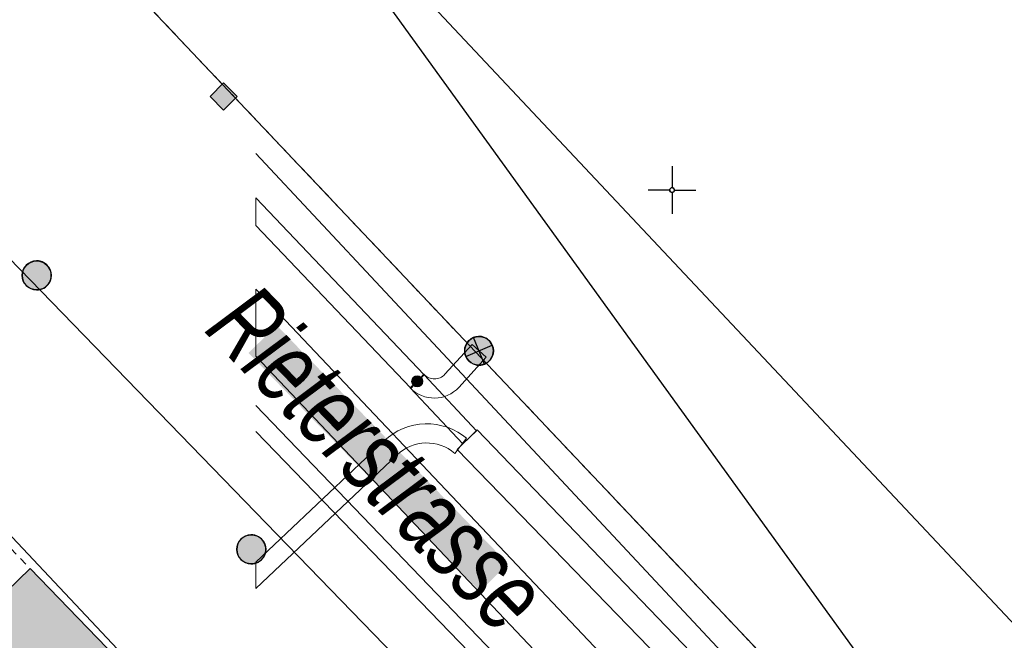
# Model space of a CAD drawing. Header units: metres. Extents: x 2695560 to 2696939, y 1260529 to 1262050.
# Tile 138 of 256: x 2695634 to 2695660, y 1261013 to 1261029. Entities that reach past the tile are written whole.
import ezdxf

# ---------------------------------------------------------------- set-up
doc = ezdxf.new("R2010")
doc.units = ezdxf.units.M
for name, pattern in [('AUSGEZOGEN', [0]), ('STRICHLINIE_S4', [0.66, 0.5, -0.16]), ('VERDECKT2_S2', [0.36, 0.2, -0.16])]:
    doc.linetypes.add(name, pattern=pattern)
for name, color, linetype in [('XR$1$AV_Flächen (EO)', 7, 'AUSGEZOGEN'), ('XR$1$AV_Gebäudeflächen ut.', 7, 'AUSGEZOGEN'), ('XR$1$AV_Koordinatennetzpunkte', 7, 'AUSGEZOGEN'), ('XR$1$AV_Linien (BB)', 7, 'AUSGEZOGEN'), ('XR$1$AV_Linien (EO)', 7, 'AUSGEZOGEN'), ('XR$1$AV_Selbst. und dauerne Rechte', 7, 'AUSGEZOGEN'), ('XR$1$AV_Strassennamen', 7, 'AUSGEZOGEN'), ('XR$1$AW_LK_Schachtdeckel', 24, 'AUSGEZOGEN'), ('XR$1$EW_LK_Knoten', 1, 'AUSGEZOGEN'), ('XR$1$Liegenschaftsgrenzen', 7, 'AUSGEZOGEN'), ('XR$1$PFAW', 255, 'AUSGEZOGEN'), ('XR$1$PFEW', 255, 'AUSGEZOGEN'), ('XR$1$RAEW', 8, 'AUSGEZOGEN'), ('XR$1$RP_Abstandslinie', 7, 'AUSGEZOGEN')]:
    doc.layers.add(name, color=color, linetype=linetype)
for name, color, linetype, lineweight in [('XR$2$ABW-LinieFlaeche-R-genau', 4, 'AUSGEZOGEN', 18), ('XR$2$ELE-Flaeche-oberirdisch', 1, 'AUSGEZOGEN', 18), ('XR$2$ELE-LinieFlaeche-genau', 1, 'AUSGEZOGEN', 18), ('XR$2$GAS-Linie-genau', 12, 'AUSGEZOGEN', 18), ('XR$2$KOM-Linie-U-genau', 91, 'AUSGEZOGEN', 18), ('XR$2$WAS-Linie-genau', 5, 'AUSGEZOGEN', 18)]:
    doc.layers.add(name, color=color, linetype=linetype, lineweight=lineweight)
doc.styles.add('ARIAL', font='arial.ttf')

# ---------------------------------------------------------------- blocks, each defined once
blk = doc.blocks.new('COMPLEXOBJECT_437')
at = {"layer": 'XR$1$AV_Linien (BB)', "color": 7, "linetype": 'AUSGEZOGEN', "transparency": 33554687}
blk.add_lwpolyline([(5676.84, 10986.9), (5657.64, 11007.27), (5635.33, 11030.86), (5633.4, 11032.91), (5614.543, 11052.974)], dxfattribs=at)
blk = doc.blocks.new('COMPLEXOBJECT_633')
at = {"layer": 'XR$1$AV_Linien (BB)', "color": 7, "linetype": 'AUSGEZOGEN', "transparency": 33554687}
blk.add_lwpolyline([(5638.948, 11034.869), (5658.388, 11007.977), (5674.398, 10990.872), (5675.742, 10990.47), (5681.983, 10988.579), (5683.115, 10992.221), (5684.617, 10991.751)], dxfattribs=at)
blk = doc.blocks.new('COMPLEXOBJECT_1156')
at = {"layer": 'XR$1$AV_Selbst. und dauerne Rechte', "color": 255, "linetype": 'AUSGEZOGEN', "transparency": 33554687}
blk.add_lwpolyline([(5634.89, 11034.3), (5633.4, 11032.91), (5635.33, 11030.86), (5657.64, 11007.27), (5676.84, 10986.9)], dxfattribs=at)
blk = doc.blocks.new('COMPLEXOBJECT_1157')
at = {"layer": 'XR$1$AV_Selbst. und dauerne Rechte', "color": 7, "linetype": 'STRICHLINIE_S4', "transparency": 33554687}
blk.add_lwpolyline([(5634.89, 11034.3), (5633.4, 11032.91), (5635.33, 11030.86), (5657.64, 11007.27), (5676.84, 10986.9)], dxfattribs=at)
blk = doc.blocks.new('COMPLEXOBJECT_1392')
at = {"layer": 'XR$1$Liegenschaftsgrenzen', "color": 7, "linetype": 'AUSGEZOGEN', "transparency": 33554687}
blk.add_lwpolyline([(5633.4, 11032.91), (5635.33, 11030.86), (5657.64, 11007.27), (5676.84, 10986.9)], dxfattribs=at)
blk = doc.blocks.new('BAV2041')
at = {"color": 7, "transparency": 33554687}
for p, q in [((0, 0.5), (0, 0.05)), ((-0.05, 0), (-0.5, 0)), ((0.05, 0), (0.5, 0)), ((0, -0.05), (0, -0.5))]:
    blk.add_line(p, q, dxfattribs=at)
blk.add_circle((0, 0), 0.05, dxfattribs=at)
for start, end in [(90, 270), (270, 90)]:
    blk.add_arc((0, 0), 0.05, start, end, dxfattribs=at)
blk = doc.blocks.new('BAW2088')
at = {"layer": 'XR$1$PFAW', "transparency": 33554687}
blk.add_hatch(color=253, dxfattribs=at).paths.add_polyline_path([(0.51, 0), (0.5, 0.101), (0.47, 0.197), (0.421, 0.286), (0.355, 0.362), (0.275, 0.424), (0.184, 0.469), (0.086, 0.494), (-0.015, 0.499), (-0.115, 0.484), (-0.21, 0.449), (-0.296, 0.395), (-0.369, 0.326), (-0.427, 0.243), (-0.467, 0.15), (-0.487, 0.051), (-0.487, -0.051), (-0.467, -0.15), (-0.427, -0.243), (-0.369, -0.326), (-0.296, -0.395), (-0.21, -0.449), (-0.115, -0.484), (-0.015, -0.499), (0.086, -0.494), (0.184, -0.469), (0.275, -0.424), (0.355, -0.362), (0.421, -0.286), (0.47, -0.197), (0.5, -0.101)])
at = {"transparency": 33554687}
for start, end in [(91.1948, 268.8052), (268.8052, 91.1948)]:
    blk.add_arc((0.01, 0), 0.5, start, end, dxfattribs=at)
at = {"layer": 'XR$1$PFAW', "transparency": 33554687}
blk.add_circle((0.01, 0), 0.5, dxfattribs=at)
blk = doc.blocks.new('BAW2089')
at = {"layer": 'XR$1$PFAW', "transparency": 33554687}
blk.add_hatch(color=7, dxfattribs=at).paths.add_polyline_path([(-0.5, 0.5), (-0.5, -0.5), (0.5, -0.5), (0.5, 0.5)])
at = {"transparency": 33554687}
blk.add_lwpolyline([(-0.5, 0.5), (0.5, 0.5), (0.5, -0.5), (-0.5, -0.5), (-0.5, 0.5)], close=True, dxfattribs=at)
at = {"layer": 'XR$1$PFAW', "transparency": 33554687}
blk.add_lwpolyline([(-0.5, 0.5), (0.5, 0.5), (0.5, -0.5), (-0.5, -0.5), (-0.5, 0.5)], close=True, dxfattribs=at)
blk = doc.blocks.new('BEWLP2549_S')
at = {"layer": 'XR$1$PFEW', "transparency": 33554687}
blk.add_hatch(color=7, dxfattribs=at).paths.add_polyline_path([(0.5, 0), (0.49, 0.101), (0.459, 0.197), (0.41, 0.286), (0.344, 0.362), (0.264, 0.424), (0.174, 0.469), (0.076, 0.494), (-0.025, 0.499), (-0.125, 0.484), (-0.22, 0.449), (-0.306, 0.395), (-0.379, 0.326), (-0.437, 0.243), (-0.477, 0.15), (-0.497, 0.051), (-0.497, -0.051), (-0.477, -0.15), (-0.437, -0.243), (-0.379, -0.326), (-0.306, -0.395), (-0.22, -0.449), (-0.125, -0.484), (-0.025, -0.499), (0.076, -0.494), (0.174, -0.469), (0.264, -0.424), (0.344, -0.362), (0.41, -0.286), (0.459, -0.197), (0.49, -0.101)])
at = {"color": 1, "transparency": 33554687}
for p, q in [((0.354, -0.354), (-0.354, 0.354)), ((-0.354, -0.354), (0.354, 0.354))]:
    blk.add_line(p, q, dxfattribs=at)
for start, end in [(91.3809, 268.6191), (268.6191, 91.3809)]:
    blk.add_arc((0, 0), 0.5, start, end, dxfattribs=at)
at = {"layer": 'XR$1$PFEW', "transparency": 33554687}
blk.add_circle((0, 0), 0.5, dxfattribs=at)
blk = doc.blocks.new('BEW957')
at = {"layer": 'XR$1$RAEW', "transparency": 33554687}
blk.add_hatch(color=1, dxfattribs=at).paths.add_polyline_path([(-0.5, 0), (-0.497, -0.051), (-0.49, -0.101), (-0.477, -0.15), (-0.459, -0.197), (-0.437, -0.243), (-0.41, -0.286), (-0.379, -0.326), (-0.344, -0.362), (-0.306, -0.395), (-0.264, -0.424), (-0.22, -0.449), (-0.174, -0.469), (-0.125, -0.484), (-0.076, -0.494), (-0.025, -0.499), (0.025, -0.499), (0.076, -0.494), (0.125, -0.484), (0.174, -0.469), (0.22, -0.449), (0.264, -0.424), (0.306, -0.395), (0.344, -0.362), (0.379, -0.326), (0.41, -0.286), (0.437, -0.243), (0.459, -0.197), (0.477, -0.15), (0.49, -0.101), (0.497, -0.051), (0.5, 0), (0.497, 0.051), (0.49, 0.101), (0.477, 0.15), (0.459, 0.197), (0.437, 0.243), (0.41, 0.286), (0.379, 0.326), (0.344, 0.362), (0.306, 0.395), (0.264, 0.424), (0.22, 0.449), (0.174, 0.469), (0.125, 0.484), (0.076, 0.494), (0.025, 0.499), (-0.025, 0.499), (-0.076, 0.494), (-0.125, 0.484), (-0.174, 0.469), (-0.22, 0.449), (-0.264, 0.424), (-0.306, 0.395), (-0.344, 0.362), (-0.379, 0.326), (-0.41, 0.286), (-0.437, 0.243), (-0.459, 0.197), (-0.477, 0.15), (-0.49, 0.101), (-0.497, 0.051)])
at = {"color": 1, "transparency": 33554687}
for start, end in [(90, 180), (180, 270), (0, 90), (270, 0)]:
    blk.add_arc((0, 0), 0.5, start, end, dxfattribs=at)
at = {"layer": 'XR$1$RAEW', "color": 1, "transparency": 33554687}
blk.add_circle((0, 0), 0.5, dxfattribs=at)

msp = doc.modelspace()

# ---------------------------------------------------------------- hatches: boundary and pattern name
at = {"transparency": 33554687}
msp.add_hatch(color=7, dxfattribs=at).paths.add_polyline_path([(2695640.65, 1261021.273), (2695639.912, 1261020.557), (2695645.952, 1261014.331), (2695646.69, 1261015.047)])
at = {"layer": 'XR$1$AV_Gebäudeflächen ut.', "true_color": 0xf5f5f5, "transparency": 33554687}
msp.add_hatch(color=7, dxfattribs=at).paths.add_polyline_path([(2695623.942, 1260999.207), (2695632.232, 1261007.289), (2695632.275, 1261007.223), (2695632.319, 1261007.157), (2695632.361, 1261007.091), (2695632.404, 1261007.025), (2695632.446, 1261006.958), (2695632.487, 1261006.892), (2695632.528, 1261006.824), (2695632.569, 1261006.757), (2695632.61, 1261006.69), (2695632.65, 1261006.622), (2695632.689, 1261006.554), (2695632.729, 1261006.486), (2695632.768, 1261006.417), (2695632.806, 1261006.348), (2695632.844, 1261006.279), (2695632.882, 1261006.21), (2695632.919, 1261006.141), (2695632.956, 1261006.071), (2695632.993, 1261006.002), (2695633.029, 1261005.932), (2695633.064, 1261005.862), (2695633.1, 1261005.791), (2695633.135, 1261005.721), (2695633.169, 1261005.65), (2695633.203, 1261005.579), (2695633.237, 1261005.508), (2695633.27, 1261005.436), (2695633.303, 1261005.365), (2695633.335, 1261005.293), (2695633.367, 1261005.221), (2695633.399, 1261005.149), (2695633.478, 1261004.965), (2695633.554, 1261004.779), (2695633.627, 1261004.593), (2695633.697, 1261004.405), (2695633.765, 1261004.217), (2695633.83, 1261004.027), (2695633.892, 1261003.837), (2695633.952, 1261003.646), (2695634.009, 1261003.454), (2695634.063, 1261003.261), (2695634.114, 1261003.067), (2695634.162, 1261002.873), (2695634.208, 1261002.678), (2695634.25, 1261002.482), (2695634.29, 1261002.286), (2695634.327, 1261002.089), (2695634.361, 1261001.891), (2695634.392, 1261001.693), (2695634.421, 1261001.495), (2695634.446, 1261001.296), (2695634.469, 1261001.097), (2695634.488, 1261000.898), (2695634.505, 1261000.698), (2695634.519, 1261000.499), (2695634.53, 1261000.299), (2695634.538, 1261000.098), (2695634.543, 1260999.898), (2695634.546, 1260999.698), (2695634.545, 1260999.498), (2695634.541, 1260999.297), (2695634.535, 1260999.097), (2695635.742, 1260997.836), (2695643.504, 1261005.354), (2695636.217, 1261012.857), (2695634.21, 1261014.929), (2695630.472, 1261011.297), (2695629.594, 1261012.201), (2695620.201, 1261003.044)])

# ---------------------------------------------------------------- linework, layer by layer
at = {"layer": 'XR$1$AV_Flächen (EO)', "color": 7, "linetype": 'AUSGEZOGEN', "transparency": 33554687}
msp.add_lwpolyline([(2695635.742, 1260997.836), (2695643.504, 1261005.354), (2695636.217, 1261012.857), (2695634.21, 1261014.929), (2695630.472, 1261011.297), (2695629.594, 1261012.201)], dxfattribs=at)
at = {"layer": 'XR$1$AV_Linien (BB)', "color": 7, "linetype": 'AUSGEZOGEN', "transparency": 33554687}
msp.add_lwpolyline([(2695652.97, 1261003.12), (2695631.13, 1261025.63), (2695627.11, 1261029.57), (2695621.5, 1261035.077)], dxfattribs=at)
at = {"layer": 'XR$1$AV_Linien (EO)', "color": 7, "linetype": 'VERDECKT2_S2', "transparency": 33554687}
msp.add_lwpolyline([(2695613.776, 1261009.639), (2695619.54, 1261015.242), (2695623.201, 1261018.781), (2695626.939, 1261022.419), (2695634.21, 1261014.929)], dxfattribs=at)
at = {"layer": 'XR$1$Liegenschaftsgrenzen', "color": 7, "linetype": 'AUSGEZOGEN', "transparency": 33554687}
msp.add_lwpolyline([(2695627.11, 1261029.57), (2695631.13, 1261025.63), (2695652.97, 1261003.12)], dxfattribs=at)
at = {"layer": 'XR$1$RP_Abstandslinie', "color": 7, "linetype": 'AUSGEZOGEN', "transparency": 33554687}
for points in [[(2695611.545, 1261064.909), (2695620.41, 1261055.48), (2695650.34, 1261023.64), (2695679.97, 1260992.12)], [(2695667.33, 1260980.02), (2695637.59, 1261011.65), (2695607.66, 1261043.49), (2695602.011, 1261046.904)]]:
    msp.add_lwpolyline(points, dxfattribs=at)
at = {"layer": 'XR$2$ABW-LinieFlaeche-R-genau', "linetype": 'AUSGEZOGEN', "transparency": 33554687}
msp.add_lwpolyline([(2695669.236, 1260991.438), (2695640.107, 1261022.22), (2695640.107, 1261020.474), (2695640.107, 1261020.474), (2695668.39, 1260990.586)], dxfattribs=at)
at = {"layer": 'XR$2$ELE-Flaeche-oberirdisch', "transparency": 33554687}
msp.add_lwpolyline([(2695657.674, 1261006.276), (2695645.885, 1261018.545), (2695645.361, 1261018.037), (2695657.063, 1261005.955), (2695662.367, 1261000.24), (2695668.658, 1260993.843), (2695674.583, 1260987.803), (2695675.092, 1260988.283), (2695669.24, 1260994.27), (2695662.886, 1261000.71), (2695657.674, 1261006.276)], close=True, dxfattribs=at)
at = {"layer": 'XR$2$ELE-LinieFlaeche-genau', "linetype": 'AUSGEZOGEN', "transparency": 33554687}
for points in [[(2695640.107, 1261023.883), (2695644.138, 1261019.642), (2695644.5, 1261019.986), (2695640.107, 1261024.608), (2695640.107, 1261023.883)], [(2695644.49, 1261019.997), (2695644.524, 1261019.964), (2695644.556, 1261019.942), (2695644.589, 1261019.921), (2695644.622, 1261019.905), (2695644.657, 1261019.893), (2695644.694, 1261019.884), (2695644.731, 1261019.878), (2695644.768, 1261019.877), (2695644.806, 1261019.88), (2695644.844, 1261019.886), (2695644.88, 1261019.895), (2695644.914, 1261019.909), (2695644.948, 1261019.926), (2695644.982, 1261019.947), (2695645.011, 1261019.97), (2695645.04, 1261019.997), (2695645.748, 1261020.78), (2695646.118, 1261020.444), (2695645.4, 1261019.651), (2695645.339, 1261019.59), (2695645.268, 1261019.537), (2695645.196, 1261019.49), (2695645.118, 1261019.451), (2695645.034, 1261019.419), (2695644.948, 1261019.396), (2695644.862, 1261019.382), (2695644.776, 1261019.377), (2695644.687, 1261019.38), (2695644.6, 1261019.392), (2695644.513, 1261019.413), (2695644.43, 1261019.443), (2695644.349, 1261019.481), (2695644.276, 1261019.526), (2695644.206, 1261019.578), (2695644.148, 1261019.631), (2695644.49, 1261019.997)], [(2695645.505, 1261018.182), (2695644.137, 1261019.643), (2695644.501, 1261019.985), (2695645.869, 1261018.524), (2695645.505, 1261018.182)], [(2695643.457, 1261018.264), (2695640.107, 1261015.089), (2695640.107, 1261014.401), (2695643.793, 1261017.894), (2695643.875, 1261017.964), (2695643.958, 1261018.024), (2695644.046, 1261018.075), (2695644.139, 1261018.119), (2695644.235, 1261018.154), (2695644.334, 1261018.179), (2695644.436, 1261018.197), (2695644.537, 1261018.204), (2695644.64, 1261018.202), (2695644.741, 1261018.191), (2695644.842, 1261018.17), (2695644.94, 1261018.141), (2695645.035, 1261018.102), (2695645.126, 1261018.056), (2695645.212, 1261018.001), (2695645.302, 1261017.932), (2695645.608, 1261018.326), (2695645.5, 1261018.411), (2695645.374, 1261018.49), (2695645.243, 1261018.558), (2695645.106, 1261018.613), (2695644.964, 1261018.656), (2695644.819, 1261018.685), (2695644.672, 1261018.702), (2695644.523, 1261018.704), (2695644.376, 1261018.693), (2695644.23, 1261018.669), (2695644.087, 1261018.632), (2695643.947, 1261018.581), (2695643.814, 1261018.519), (2695643.686, 1261018.444), (2695643.565, 1261018.358), (2695643.457, 1261018.264)]]:
    msp.add_lwpolyline(points, close=True, dxfattribs=at)
at = {"layer": 'XR$2$GAS-Linie-genau', "linetype": 'AUSGEZOGEN', "transparency": 33554687}
msp.add_line((2695640.107, 1261018.505), (2695649.838, 1261008.44), dxfattribs=at)
at = {"layer": 'XR$2$KOM-Linie-U-genau', "linetype": 'AUSGEZOGEN', "transparency": 33554687}
msp.add_line((2695640.107, 1261025.761), (2695644.983, 1261020.543), dxfattribs=at)
msp.add_lwpolyline([(2695644.983, 1261020.543), (2695655.727, 1261009.04), (2695656.474, 1261008.373)], dxfattribs=at)
at = {"layer": 'XR$2$WAS-Linie-genau', "linetype": 'AUSGEZOGEN', "transparency": 33554687}
msp.add_line((2695640.107, 1261019.183), (2695649.781, 1261009.117), dxfattribs=at)

# ---------------------------------------------------------------- block references
at = {"layer": 'XR$1$AV_Koordinatennetzpunkte', "color": 7, "linetype": 'AUSGEZOGEN', "lineweight": -3, "transparency": 33554687, "xscale": 1.25, "yscale": 1.25}
msp.add_blockref('BAV2041', (2695650.97, 1261024.81), dxfattribs=at)
at = {"layer": 'XR$1$AV_Linien (BB)', "color": 7, "linetype": 'AUSGEZOGEN', "lineweight": -3, "transparency": 33554687}
for name in ['COMPLEXOBJECT_633', 'COMPLEXOBJECT_437']:
    msp.add_blockref(name, (2690000.97, 1249999.81), dxfattribs=at)
at = {"layer": 'XR$1$AV_Selbst. und dauerne Rechte', "color": 255, "linetype": 'AUSGEZOGEN', "lineweight": -3, "transparency": 33554687}
msp.add_blockref('COMPLEXOBJECT_1156', (2690000.97, 1249999.81), dxfattribs=at)
at = {"layer": 'XR$1$AV_Selbst. und dauerne Rechte', "color": 7, "linetype": 'STRICHLINIE_S4', "lineweight": -3, "transparency": 33554687}
msp.add_blockref('COMPLEXOBJECT_1157', (2690000.97, 1249999.81), dxfattribs=at)
at = {"layer": 'XR$1$AW_LK_Schachtdeckel', "color": 24, "linetype": 'AUSGEZOGEN', "lineweight": -3, "transparency": 33554687, "xscale": 0.5000000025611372, "yscale": 0.5000000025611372, "rotation": 314.959998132}
msp.add_blockref('BAW2089', (2695639.263, 1261027.252), dxfattribs=at)
at = {"layer": 'XR$1$AW_LK_Schachtdeckel', "color": 24, "linetype": 'AUSGEZOGEN', "lineweight": -3, "transparency": 33554687, "xscale": 0.7578193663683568, "yscale": 0.7578193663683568}
for p in [(2695634.375, 1261022.581), (2695639.978, 1261015.426)]:
    msp.add_blockref('BAW2088', p, dxfattribs=at)
at = {"layer": 'XR$1$EW_LK_Knoten', "color": 1, "linetype": 'AUSGEZOGEN', "lineweight": -3, "transparency": 33554687, "xscale": 0.7499999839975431, "yscale": 0.7499999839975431, "rotation": 337.8645}
msp.add_blockref('BEWLP2549_S', (2695645.931, 1261020.611), dxfattribs=at)
at = {"layer": 'XR$1$EW_LK_Knoten', "color": 1, "linetype": 'AUSGEZOGEN', "lineweight": -3, "transparency": 33554687, "xscale": 0.2749999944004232, "yscale": 0.2749999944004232}
msp.add_blockref('BEW957', (2695644.317, 1261019.813), dxfattribs=at)
at = {"layer": 'XR$1$Liegenschaftsgrenzen', "color": 7, "linetype": 'AUSGEZOGEN', "lineweight": -3, "transparency": 33554687}
msp.add_blockref('COMPLEXOBJECT_1392', (2690000.97, 1249999.81), dxfattribs=at)

# ---------------------------------------------------------------- texts
at = {"layer": 'XR$1$AV_Strassennamen', "color": 7, "transparency": 33554687, "insert": (2695643.294, 1261017.795), "char_height": 1.93684, "width": 11.88817, "attachment_point": 5, "rotation": 314.1342, "style": 'ARIAL'}
msp.add_mtext('\\A1;{\\fArial|i1|b0;\\H1.936838;\\W0.700000;\\C7;Rieterstrasse}\\P', dxfattribs=at)

doc.saveas('drawing.dxf')
